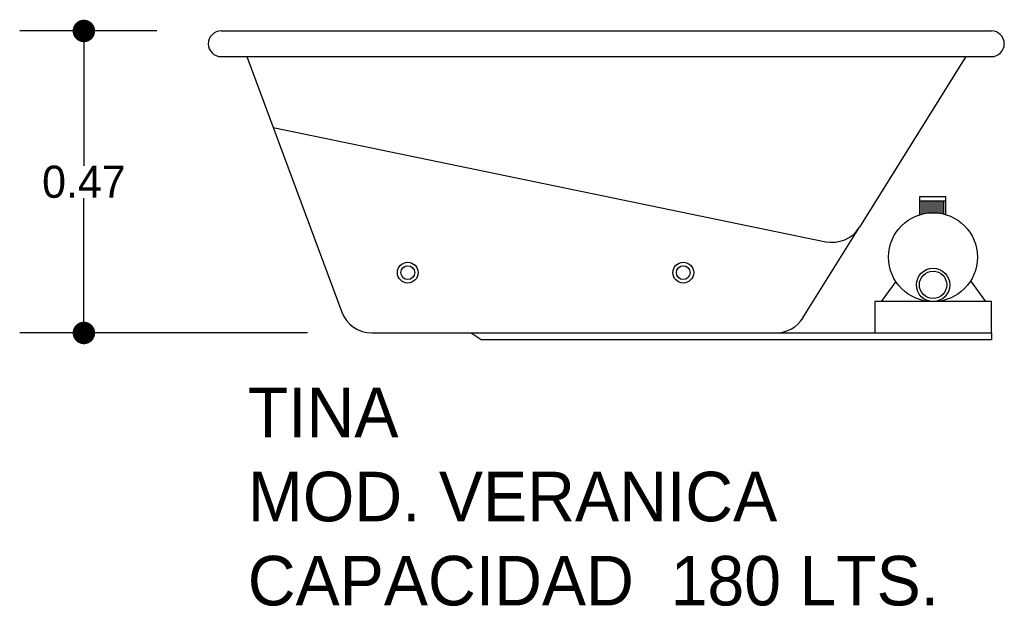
# Model space of a CAD drawing. Header units: millimetres. Extents: x 132.38 to 133.92, y 146.42 to 147.33.
import ezdxf

# ---------------------------------------------------------------- set-up
doc = ezdxf.new("R2010")
doc.units = ezdxf.units.MM
for name, color, linetype in [('cotas', 3, 'Continuous'), ('limies2', 2, 'Continuous'), ('limites', 1, 'Continuous')]:
    doc.layers.add(name, color=color, linetype=linetype)
doc.styles.add('77', font='txt')
doc.dimstyles.new('cotas1', dxfattribs={"dimtxt": 0.05, "dimasz": 0.035, "dimexe": 0.1, "dimexo": 0.1, "dimgap": 0, "dimtad": 0, "dimtih": 1, "dimtoh": 1, "dimzin": 1, "dimdsep": 46, "dimtxsty": 'Standard', "dimblk": 'DOT', "dimcen": 0.2, "dimadec": 0, "dimazin": 0, "dimtm": 1e-09, "dimtfac": 1, "dimtix": 1, "dimtmove": 0, "dimatfit": 3, "dimfxl": 0, "dimarcsym": 0})

# ---------------------------------------------------------------- blocks, each defined once
blk = doc.blocks.new('_Dot')
at = {"layer": 'limies2', "color": 0, "lineweight": -2}
blk.add_line((-0.5, 0), (-1, 0), dxfattribs=at)
at = {"layer": 'limies2', "color": 0, "const_width": 0.5}
blk.add_lwpolyline([(-0.25, 0, 1), (0.25, 0, 1)], format="xyb", close=True, dxfattribs=at)
blk = doc.blocks.new('*D1')
at = {"layer": 'cotas', "color": 0, "lineweight": -2}
for p, q in [((132.5987, 147.3148), (132.3849, 147.3148)), ((132.4849, 147.2798), (132.4849, 147.1048)), ((132.4849, 146.8798), (132.4849, 147.0548)), ((132.8334, 146.8448), (132.3849, 146.8448))]:
    blk.add_line(p, q, dxfattribs=at)
at = {"layer": 'Defpoints', "color": 0}
for p in [(132.6987, 147.3148), (132.4849, 146.8448), (132.9334, 146.8448)]:
    blk.add_point(p, dxfattribs=at)
at = {"layer": 'cotas', "color": 0, "lineweight": -2, "xscale": 0.035, "yscale": 0.035, "zscale": 0.035}
for p, rotation in [((132.4849, 147.3148), 90), ((132.4849, 146.8448), 270)]:
    blk.add_blockref('_Dot', p, dxfattribs=dict(at, rotation=rotation))
at = {"layer": 'cotas', "color": 0, "insert": (132.4849, 147.0798), "char_height": 0.05, "attachment_point": 5}
blk.add_mtext('0.47', dxfattribs=at)

msp = doc.modelspace()

# ---------------------------------------------------------------- hatches: boundary and pattern name
at = {"layer": 'limites'}
h = msp.add_hatch(dxfattribs=at)
h.set_pattern_fill('LINE', color=256, scale=0.000968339, angle=90, style=0)
h.set_pattern_definition([(90, (-58.9849376, -55.4361414), (-0.003074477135, 2e-19), [])])
h.paths.add_polyline_path([(133.827, 147.0292), (133.827, 147.0503), (133.787, 147.0503), (133.787, 147.0288, -0.14758)])

# ---------------------------------------------------------------- linework, layer by layer
at = {"layer": 'limies2'}
for p, q in [((132.6987, 147.3148), (133.8987, 147.3148)), ((132.6987, 147.2748), (133.8987, 147.2748)), ((132.7387, 147.2748), (132.8866, 146.8774)), ((133.8587, 147.2748), (133.6931, 147.0093)), ((132.7797, 147.1647), (133.6405, 146.9868)), ((133.6051, 146.8683), (133.6931, 147.0093)), ((132.9334, 146.8448), (133.5627, 146.8448)), ((133.0883, 146.8448), (133.104, 146.8348)), ((133.104, 146.8348), (133.5627, 146.8348)), ((133.5627, 146.8448), (133.8987, 146.8448)), ((133.5627, 146.8348), (133.8987, 146.8348)), ((133.8987, 146.8448), (133.8987, 146.8348))]:
    msp.add_line(p, q, dxfattribs=at)
for centre, radius in [((132.9894, 146.9387), 0.0162), ((133.4186, 146.9387), 0.0162), ((132.9894, 146.9387), 0.0108), ((133.4186, 146.9387), 0.0108)]:
    msp.add_circle(centre, radius, dxfattribs=at)
for centre, radius, start, end in [((132.6987, 147.2948), 0.02, 90, 270), ((133.8987, 147.2948), 0.02, 270, 90), ((133.6506, 147.0358), 0.05, 258.3247, 328.0404), ((132.9334, 146.8948), 0.05, 200.4099, 270), ((133.5627, 146.8948), 0.05, 270, 328.0404)]:
    msp.add_arc(centre, radius, start, end, dxfattribs=at)
at = {"layer": 'limites'}
for p, q in [((133.787, 147.0284), (133.787, 147.057)), ((133.787, 147.057), (133.827, 147.057)), ((133.787, 147.0503), (133.827, 147.0503)), ((133.827, 147.057), (133.827, 147.0284)), ((133.7498, 146.925), (133.7269, 146.8937)), ((133.8661, 146.9257), (133.8895, 146.8937))]:
    msp.add_line(p, q, dxfattribs=at)
msp.add_lwpolyline([(133.7168, 146.8448), (133.8987, 146.8448), (133.8987, 146.8937), (133.7168, 146.8937)], close=True, dxfattribs=at)
for centre, radius in [((133.8077, 146.9628), 0.0692), ((133.8077, 146.9196), 0.026), ((133.8077, 146.9196), 0.0213)]:
    msp.add_circle(centre, radius, dxfattribs=at)

# ---------------------------------------------------------------- texts
at = {"layer": 'limies2', "style": '77'}
for s, height, p in [('TINA', 0.07708, (132.7402, 146.6826)), ('MOD. VERANICA', 0.077085, (132.7402, 146.5517)), ('CAPACIDAD  180 LTS.', 0.077085, (132.7402, 146.4208))]:
    msp.add_text(s, height=height, dxfattribs=at).set_placement(p)

# ---------------------------------------------------------------- dimensions: what is measured, and where the dimension line sits
at = {"layer": 'cotas'}
dim = msp.add_linear_dim(base=(132.4849, 146.8448), p1=(132.6987, 147.3148), p2=(132.9334, 146.8448), angle=90, dimstyle='cotas1', dxfattribs=at)
dim.commit()
dim.dimension.update_dxf_attribs({"geometry": '*D1', "text_midpoint": (132.4849, 147.0798)})

doc.saveas('drawing.dxf')
